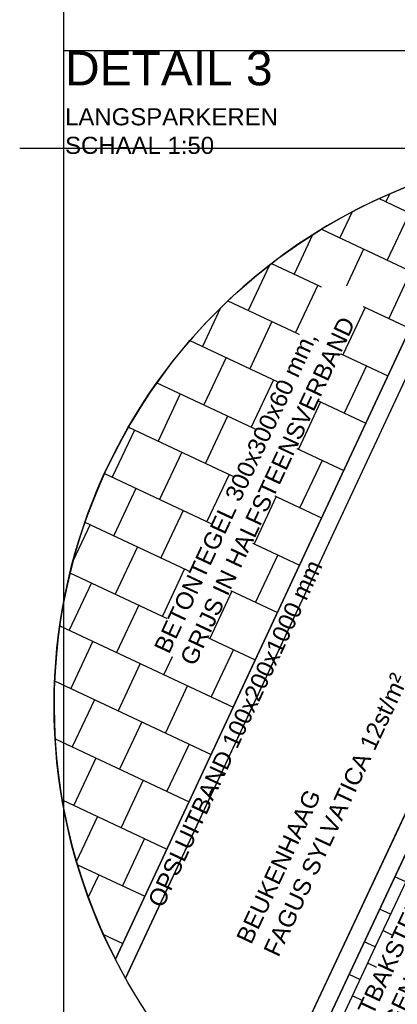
# Model space of a CAD drawing. Header units: metres. Extents: x 252743 to 254903, y 592696 to 593766.
# Tile 181 of 256: x 254463.68 to 254465.88, y 593461.03 to 593466.77. Entities that reach past the tile are written whole.
import ezdxf

# ---------------------------------------------------------------- set-up
doc = ezdxf.new("R2010")
doc.units = ezdxf.units.M
for name, color, linetype in [('N-WB-AANDUIDING PROFIEL', 4, 'Continuous'), ('N-WB-PROFIEL-ARC', 8, 'Continuous'), ('N-WB-PROFIEL-LIJN', 3, 'Continuous'), ('N-WB-PROFIEL-TEKST 50', 7, 'Continuous')]:
    doc.layers.add(name, color=color, linetype=linetype)
doc.layers.add('N-WB-PROFIEL-HULP', color=6, linetype='Continuous', plot=False)
doc.styles.add('N_STANDARD 50', font='arial.ttf', dxfattribs={"height": 0.1})

msp = doc.modelspace()

# ---------------------------------------------------------------- hatches: boundary and pattern name
at = {"layer": 'N-WB-PROFIEL-ARC'}
h = msp.add_hatch(dxfattribs=at)
h.set_pattern_fill('AR-B88', color=256, scale=0.0015, angle=154.86871)
h.set_pattern_definition([(154.86870962, (44577.52057, 71029.4347), (-0.12944670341, -0.27594671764), []), (244.86870962, (44577.52057, 71029.4347), (0.008526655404, -0.340670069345), [0.3048, -0.3048])])
edge = h.paths.add_edge_path()
edge.add_line((254464.2357, 593461.2898), (254466.0412, 593465.1562))
edge.add_line((254466.0412, 593465.1562), (254467.2019, 593464.619))
edge.add_line((254467.2019, 593464.619), (254467.7115, 593465.7055))
edge.add_line((254467.7115, 593465.7055), (254467.0233, 593466.024))
edge.add_arc((254467.1305, 593462.7731), 3.2527, 91.88884, 207.12927)
h = msp.add_hatch(dxfattribs=at)
h.set_pattern_fill('DOTS', color=1, scale=0.025, angle=64.86871, style=0)
h.set_pattern_definition([(64.86870962, (638453.279735, 180704.23473), (-0.0275030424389, 0.0348203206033), [0, -0.0396875])])
edge = h.paths.add_edge_path()
edge.add_line((254466.494, 593459.5833), (254465.5816, 593460.0113))
edge.add_line((254465.5816, 593460.0113), (254467.6924, 593464.5108))
edge.add_line((254467.6924, 593464.5108), (254468.643, 593464.0649))
edge.add_line((254468.643, 593464.0649), (254466.5368, 593459.575))

# ---------------------------------------------------------------- linework, layer by layer
at = {"layer": 'N-WB-AANDUIDING PROFIEL', "lineweight": -3}
msp.add_circle((254467.1305, 593462.7731), 3.2527, dxfattribs=at)
msp.add_circle((254467.1305, 593462.7731), 3.2527, dxfattribs=at)
at = {"layer": 'N-WB-PROFIEL-ARC'}
for p, q in [((254467, 593464.0238), (254465.7514, 593461.3621)), ((254467, 593464.0238), (254465.7514, 593461.3621)), ((254467.0633, 593463.994), (254465.8147, 593461.3323)), ((254467.0633, 593463.994), (254465.8147, 593461.3323)), ((254467.1267, 593463.9643), (254465.8781, 593461.3026)), ((254467.1267, 593463.9643), (254465.8781, 593461.3026)), ((254465.9297, 593461.7423), (254465.8664, 593461.772)), ((254465.9297, 593461.7423), (254465.8664, 593461.772)), ((254465.8405, 593461.5522), (254465.7772, 593461.5819)), ((254465.8405, 593461.5522), (254465.7772, 593461.5819)), ((254465.8593, 593461.4274), (254465.796, 593461.4571)), ((254465.8593, 593461.4274), (254465.796, 593461.4571)), ((254465.7514, 593461.3621), (254465.688, 593461.3918)), ((254465.7514, 593461.3621), (254465.688, 593461.3918)), ((254465.7514, 593461.3621), (254465.189, 593460.1634)), ((254465.7514, 593461.3621), (254465.189, 593460.1634)), ((254465.8147, 593461.3323), (254465.2467, 593460.1214)), ((254465.8147, 593461.3323), (254465.2467, 593460.1214)), ((254465.8781, 593461.3026), (254465.8147, 593461.3323)), ((254465.8781, 593461.3026), (254465.8147, 593461.3323)), ((254465.8781, 593461.3026), (254465.305, 593460.0809)), ((254465.8781, 593461.3026), (254465.305, 593460.0809)), ((254465.9415, 593461.2729), (254465.364, 593460.0419)), ((254465.9415, 593461.2729), (254465.364, 593460.0419)), ((254465.7701, 593461.2373), (254465.7068, 593461.267)), ((254465.7701, 593461.2373), (254465.7068, 593461.267)), ((254465.8969, 593461.1778), (254465.8335, 593461.2075)), ((254465.8969, 593461.1778), (254465.8335, 593461.2075)), ((254465.6622, 593461.1719), (254465.5988, 593461.2017)), ((254465.6622, 593461.1719), (254465.5988, 593461.2017)), ((254465.7889, 593461.1125), (254465.7255, 593461.1422)), ((254465.7889, 593461.1125), (254465.7255, 593461.1422)), ((254465.681, 593461.0472), (254465.6176, 593461.0769)), ((254465.681, 593461.0472), (254465.6176, 593461.0769)), ((254465.9157, 593461.053), (254465.8523, 593461.0828)), ((254465.9157, 593461.053), (254465.8523, 593461.0828))]:
    msp.add_line(p, q, dxfattribs=at)
msp.add_lwpolyline([(254465.0519, 593460.2712), (254467.0687, 593464.5705), (254466.0897, 593465.0236), (254464.2947, 593461.1799)], dxfattribs=at)
at = {"layer": 'N-WB-PROFIEL-HULP'}
for p, q in [((254463.9336, 593482.2184), (254463.9336, 593451.4353)), ((254473.3334, 593466.5915), (254463.9336, 593466.5915)), ((254467.1895, 593466.023), (254463.6773, 593466.023)), ((254467.8264, 593465.9504), (254465.1321, 593460.2067)), ((254467.8264, 593465.9504), (254465.1321, 593460.2067)), ((254464.9345, 593462.7862), (254466.0412, 593465.1562)), ((254464.2947, 593461.1799), (254466.0897, 593465.0236)), ((254464.2947, 593461.1799), (254466.0897, 593465.0236)), ((254465.0519, 593460.2712), (254467.0688, 593464.5706)), ((254465.0519, 593460.2712), (254467.0688, 593464.5706)), ((254465.7514, 593461.3621), (254465.688, 593461.3918)), ((254465.7514, 593461.3621), (254465.688, 593461.3918))]:
    msp.add_line(p, q, dxfattribs=at)
msp.add_lwpolyline([(254464.2357, 593461.2898), (254466.0412, 593465.1562), (254467.2019, 593464.619), (254467.7115, 593465.7055), (254467.0233, 593466.024, 0.549984), (254464.2357, 593461.2898, -0.180769)], format="xyb", close=True, dxfattribs=at)
for points in [[(254467.8264, 593465.9504), (254465.1321, 593460.2067)], [(254467.8264, 593465.9504), (254465.1321, 593460.2067)], [(254465.1321, 593460.2067), (254467.4568, 593465.1625), (254469.2947, 593464.3004), (254468.0704, 593461.6906)]]:
    msp.add_lwpolyline(points, dxfattribs=at)
at = {"layer": 'N-WB-PROFIEL-LIJN'}
msp.add_line((254467.8264, 593465.9504), (254465.1321, 593460.2067), dxfattribs=at)
msp.add_line((254467.8264, 593465.9504), (254465.1321, 593460.2067), dxfattribs=at)
msp.add_lwpolyline([(254467.0233, 593466.024), (254467.7116, 593465.7054), (254467.2019, 593464.619), (254466.0412, 593465.1562), (254464.2357, 593461.2898)], dxfattribs=at)

# ---------------------------------------------------------------- texts
at = {"layer": 'N-WB-PROFIEL-TEKST 50', "insert": (254463.942, 593466.5907), "char_height": 0.1, "width": 3.136611, "attachment_point": 1, "style": 'N_STANDARD 50'}
msp.add_mtext('{\\H2x;DETAIL 3\\P}LANGSPARKEREN\\PSCHAAL 1:50', dxfattribs=at)

# ---------------------------------------------------------------- next in the draw order: texts
at = {"layer": 'N-WB-PROFIEL-TEKST 50', "lineweight": -3, "insert": (254464.4577, 593463.1088), "char_height": 0.1, "width": 2.388852, "attachment_point": 1, "rotation": 65, "style": 'N_STANDARD 50', "bg_fill": 3, "box_fill_scale": 1, "bg_fill_color": 256, "bg_fill_transparency": 0}
msp.add_mtext('BETONTEGEL 300x300x60 mm, \\PGRIJS IN HALFSTEENSVERBAND', dxfattribs=at)

# ---------------------------------------------------------------- next in the draw order: texts
at = {"layer": 'N-WB-PROFIEL-TEKST 50', "lineweight": -3, "insert": (254464.4671, 593461.6044), "char_height": 0.1, "attachment_point": 4, "rotation": 65, "style": 'N_STANDARD 50'}
msp.add_mtext('OPSLUITBAND 100x200x1000 mm', dxfattribs=at)
at = {"layer": 'N-WB-PROFIEL-TEKST 50', "lineweight": -3, "insert": (254465.4495, 593460.5757), "char_height": 0.1, "width": 3.121705, "attachment_point": 1, "rotation": 65, "style": 'N_STANDARD 50', "bg_fill": 3, "box_fill_scale": 1, "bg_fill_color": 256, "bg_fill_transparency": 0}
msp.add_mtext('STRAATBAKSTEEN  DF \\PROOD GENUANCEERD IN STROOMVERBAND{\\Fromand|c0; }', dxfattribs=at)

# ---------------------------------------------------------------- next in the draw order: texts
at = {"layer": 'N-WB-PROFIEL-TEKST 50', "lineweight": -3, "insert": (254465.0626, 593461.3552), "char_height": 0.1, "attachment_point": 4, "rotation": 65, "style": 'N_STANDARD 50'}
msp.add_mtext('BEUKENHAAG\\PFAGUS SYLVATICA 12st/m{\\H1.0833x;²}', dxfattribs=at)

doc.saveas('drawing.dxf')
